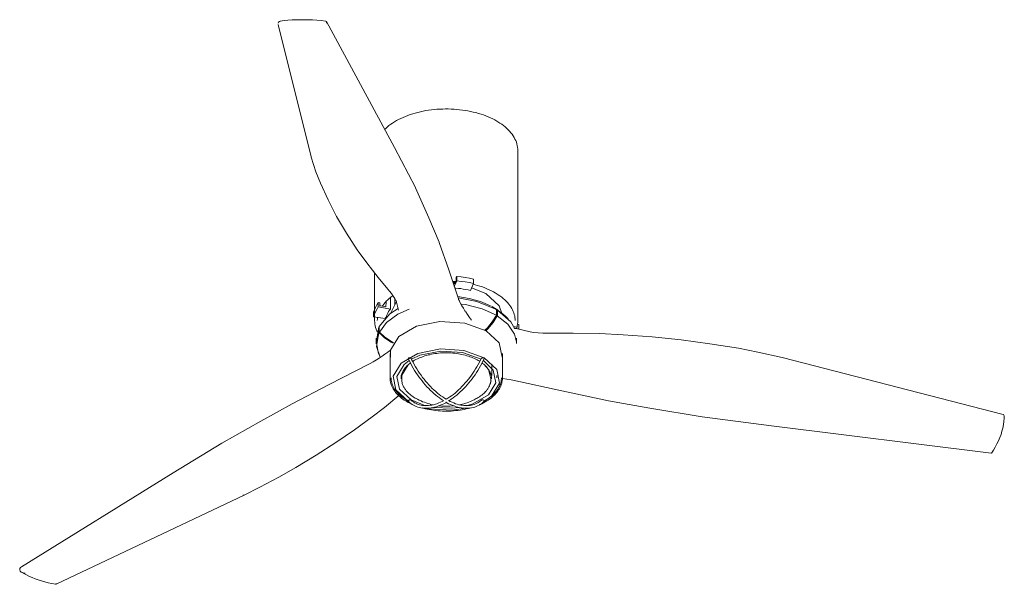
# Model space of a CAD drawing. Header units: millimetres. Extents: x 5770 to 11334, y -2860 to 7544.
# Tile 1 of 3: x 7956 to 9055, y -2860 to -2229. Entities that reach past the tile are written whole.
import ezdxf

# ---------------------------------------------------------------- set-up
doc = ezdxf.new("R2010")
doc.units = ezdxf.units.MM
doc.layers.add('E-LITE-EQPM', color=7, linetype='Continuous', lineweight=20)

# ---------------------------------------------------------------- blocks, each defined once
blk = doc.blocks.new('32043-10 - 32043 MINI TUBEFAN Matt black ceiling fan with DC motor-516760-00 Isometrico PDF')
at = {"layer": 'E-LITE-EQPM', "color": 251, "lineweight": 9}
for points in [[(2210, -2232.8), (2210.5, -2231.6), (2211.5, -2231), (2212.8, -2230.6)], [(2212.6, -2230.7), (2216.8, -2230.1), (2221.1, -2229.7), (2225.7, -2229.3), (2230.1, -2229.1), (2234.8, -2229), (2239.3, -2229), (2244, -2229.1), (2248.6, -2229.3), (2253.4, -2229.7), (2258.2, -2230.1), (2263, -2230.6), (2263.4, -2230.7)], [(2264.2, -2232.9), (2264.3, -2231.7), (2264, -2231), (2263.4, -2230.7)], [(2329, -2351.7), (2330.3, -2350.4), (2332.1, -2348.8), (2333.9, -2347.2), (2336, -2345.8), (2337.9, -2344.4), (2340.1, -2343.1), (2342.3, -2341.7), (2344.7, -2340.5), (2347.1, -2339.2), (2349.6, -2338.2), (2352.2, -2337), (2354.9, -2336), (2357.7, -2335), (2360.4, -2334.1), (2363.2, -2333.4), (2366.1, -2332.6), (2369.1, -2331.8), (2372.1, -2331.2), (2375.1, -2330.6), (2378.2, -2330.1), (2381.3, -2329.7), (2384.4, -2329.3), (2387.5, -2329.1), (2390.6, -2328.9), (2393.9, -2328.8), (2397, -2328.7), (2400.2, -2328.7), (2403.3, -2328.8), (2406.6, -2328.9), (2409.7, -2329.2), (2412.8, -2329.5), (2415.9, -2329.9), (2419, -2330.4), (2422, -2330.9), (2425.1, -2331.4), (2428.1, -2332.2), (2431, -2332.8), (2433.8, -2333.6), (2436.7, -2334.5), (2439.4, -2335.4), (2442.2, -2336.5), (2444.7, -2337.5), (2447.3, -2338.7), (2449.8, -2339.9), (2452.1, -2341), (2454.2, -2342.2)], [(2477.8, -2375.3), (2477.7, -2373.5), (2477.6, -2371.5), (2477.2, -2369.7), (2476.8, -2367.8), (2476.2, -2365.9), (2475.5, -2364.1), (2474.6, -2362.3), (2473.7, -2360.5), (2472.6, -2358.7), (2471.4, -2357), (2470.1, -2355.3), (2468.6, -2353.6), (2467.1, -2351.9), (2465.5, -2350.4), (2463.7, -2348.8), (2461.9, -2347.2), (2459.8, -2345.8), (2457.9, -2344.4), (2455.6, -2343.1), (2454.2, -2342.2)], [(2247.1, -2382.6), (2252.4, -2398.8), (2257.5, -2411.6)], [(2257.5, -2411.6), (2265.9, -2430.3), (2275.5, -2448.9), (2286.4, -2467.4), (2298.5, -2485.9), (2309.1, -2500.7)], [(2309.1, -2500.7), (2321.7, -2517), (2332.7, -2530)], [(2428.4, -2518.7), (2423.7, -2517.7), (2419, -2516.9), (2414.4, -2516.2), (2409.6, -2515.7)], [(2404.8, -2521.2), (2406.3, -2521.3), (2408.4, -2521.4)], [(2405.9, -2524.4), (2405.9, -2523.1), (2405.9, -2521.3)], [(2424.8, -2531.4), (2422.2, -2530.8), (2419.4, -2530.2), (2416.8, -2529.9), (2414.1, -2529.3), (2411.4, -2529.1), (2408.7, -2528.7), (2407.2, -2528.6)], [(2428.4, -2523.5), (2423.7, -2522.6), (2419, -2521.8), (2414.4, -2521.2), (2409.6, -2520.6)], [(2427.9, -2524.5), (2430.1, -2525.1), (2432.8, -2525.8), (2435.5, -2526.6), (2438.3, -2527.5), (2440.9, -2528.6), (2443.3, -2529.6), (2445.8, -2530.6), (2448.3, -2531.8), (2450.5, -2533), (2452.5, -2534)], [(2326.3, -2548.9), (2326.9, -2548), (2328.2, -2546.5), (2329.5, -2544.9), (2330.9, -2543.4), (2332.5, -2541.8), (2334.2, -2540.4), (2336, -2538.9), (2337.8, -2537.5)], [(2342, -2543.2), (2340.4, -2540.4), (2338.6, -2537.6), (2336.6, -2534.8), (2334.4, -2532.1), (2332.7, -2530)], [(2335.5, -2539.3), (2335.5, -2541.3), (2335.5, -2546.6), (2335.5, -2552.1)], [(2447.3, -2548.5), (2436.2, -2543.7), (2423.6, -2540.4), (2410.7, -2538.3)], [(2411.3, -2539.7), (2432.2, -2543.6), (2454.1, -2552.8)], [(2442, -2534.9), (2456.8, -2548.5), (2460.1, -2557.1)], [(2474.9, -2565), (2474.7, -2563.3), (2474.6, -2561.5), (2474.3, -2559.8), (2473.8, -2558.2), (2473.3, -2556.5), (2472.6, -2554.8), (2471.9, -2553.1), (2471, -2551.4), (2470.1, -2549.7), (2468.9, -2548), (2467.6, -2546.5), (2466.3, -2544.9), (2464.9, -2543.4), (2463.3, -2541.8), (2461.6, -2540.4), (2459.8, -2538.9), (2457.9, -2537.5), (2455.9, -2536.2), (2453.8, -2534.9), (2452.5, -2534)], [(2321.8, -2545), (2320.2, -2547.6), (2318.7, -2550.4), (2317.7, -2553.1), (2316.8, -2555.8)], [(2321.8, -2549.8), (2320.2, -2552.6), (2318.7, -2555.3), (2317.7, -2558), (2316.8, -2560.7)], [(2330.5, -2549.6), (2330.7, -2544.4), (2330.7, -2543.9)], [(2335.7, -2557), (2335.9, -2556.5), (2342.1, -2544.4)], [(2344.6, -2553.3), (2343.6, -2548.8), (2342.3, -2544.3), (2341.8, -2542.7)], [(2411.7, -2542.4), (2411.7, -2541.5), (2411.4, -2540.6)], [(2411.5, -2540.8), (2412.6, -2543.4), (2413.9, -2546), (2415.3, -2548.7), (2417, -2551.3), (2418.8, -2554), (2419.4, -2554.9)], [(2454, -2559.1), (2438, -2551.8), (2419.4, -2547.1), (2414.9, -2546.5)], [(2451, -2550.5), (2448.5, -2549.1), (2448.3, -2548.9)], [(2320.9, -2565), (2321.1, -2563.3), (2321.2, -2561.5), (2321.2, -2561.4)], [(2323, -2571.6), (2334.9, -2557.6), (2344.2, -2551.5)], [(2356.4, -2552.3), (2344, -2557.9), (2331.3, -2567.1), (2323.3, -2577.9)], [(2329.8, -2562.4), (2331.3, -2560.9), (2331.8, -2560.5)], [(2335.5, -2552.1), (2334.4, -2553.5), (2333.5, -2555), (2332.6, -2556.6), (2332, -2558.2), (2331.3, -2559.7), (2330.8, -2561.3), (2330.7, -2561.7)], [(2419.6, -2555.2), (2421.6, -2558.4), (2424, -2561.7), (2426.2, -2564.5)], [(2454, -2559.1), (2449.3, -2566.5), (2443.8, -2573.2), (2441.1, -2575.9)], [(2442.2, -2576.3), (2444.7, -2573.7), (2450.2, -2567.1), (2454.9, -2559.7)], [(2466.5, -2562.7), (2464.3, -2560.5), (2462.1, -2558.5), (2459.8, -2556.6), (2457.5, -2554.8), (2455.1, -2553.2), (2452.8, -2551.7), (2451.9, -2551.1)], [(2456.6, -2554.1), (2456, -2553.9), (2455.5, -2553.5), (2455, -2553.1), (2454.4, -2552.7), (2453.8, -2552.4)], [(2476.3, -2589.2), (2474.1, -2580.1), (2466.8, -2569.2), (2454.9, -2559.7)], [(2455, -2553.5), (2469.9, -2566.5), (2474.5, -2574.4)], [(2317.9, -2565), (2318.1, -2567), (2318.2, -2568.8), (2318.6, -2570.7), (2319, -2572.6), (2319.6, -2574.5), (2320.3, -2576.3), (2320.9, -2577.7)], [(2335.6, -2605.9), (2335.6, -2597.9), (2344.8, -2582.7), (2364.5, -2571.3), (2390.9, -2565.9), (2418.7, -2567.8), (2442.3, -2576.3)], [(2466, -2562.3), (2466.8, -2563), (2467.2, -2563.5)], [(2477.8, -2565), (2477.7, -2567), (2477.6, -2568.8), (2477.2, -2570.7), (2476.8, -2572.6), (2476.4, -2573.9)], [(2324.2, -2605.7), (2319.9, -2594), (2322.7, -2578.4)], [(2323, -2578.4), (2320, -2590.1), (2322.2, -2601.6), (2324.2, -2605.5)], [(2323, -2578.4), (2329.1, -2584.2), (2336.4, -2589.2), (2338.6, -2590.2)], [(2339, -2589.7), (2336.6, -2588.5), (2329.4, -2583.7), (2323.3, -2577.9)], [(2442.3, -2576.3), (2457.1, -2589.9), (2460.2, -2605.9)], [(2491.6, -2577.7), (2483.6, -2575.9), (2475.8, -2573.9), (2473.2, -2573.1)], [(2516, -2579), (2510.8, -2579), (2505.6, -2578.9), (2500.4, -2578.7), (2495.2, -2578.3), (2491.6, -2577.7)], [(2569, -2579.6), (2539.6, -2578.9), (2516, -2579)], [(2724.2, -2596), (2692.4, -2590.9), (2660.3, -2586.6), (2628, -2583.2), (2595.3, -2580.9), (2569, -2579.6)], [(2329.2, -2602.5), (2326.3, -2604.7), (2323.1, -2606.8), (2319.9, -2608.9), (2316.4, -2611), (2312.9, -2612.9), (2311.5, -2613.7)], [(2335.6, -2598), (2332.6, -2600.2), (2329.2, -2602.5)], [(2355.7, -2655.4), (2341.6, -2642.4), (2338.6, -2627.2), (2347.4, -2612.7), (2366.2, -2601.8), (2391.3, -2596.7), (2417.6, -2598.5), (2440.1, -2606.7)], [(2359.1, -2608.1), (2368.4, -2603.8), (2391.7, -2599.2), (2416.2, -2600.7), (2436.7, -2608.1)], [(2360.5, -2610.6), (2361.2, -2610.1), (2362.6, -2609.3), (2364, -2608.5), (2365.6, -2607.7), (2367.1, -2607), (2368.8, -2606.3), (2370.5, -2605.7), (2372.2, -2605), (2374, -2604.5), (2375.8, -2604), (2377.6, -2603.4), (2379.5, -2603.1), (2381.4, -2602.7), (2383.4, -2602.3), (2385.3, -2601.9), (2387.3, -2601.6), (2389.2, -2601.5), (2391.3, -2601.2), (2393.4, -2601.1), (2395.3, -2601.1), (2397.4, -2601), (2399.3, -2601), (2401.4, -2601.1), (2403.5, -2601.2), (2405.4, -2601.4), (2407.5, -2601.5), (2409.4, -2601.8), (2411.4, -2602), (2413.3, -2602.4), (2415.3, -2602.8), (2417.1, -2603.2), (2419, -2603.7), (2420.9, -2604.2), (2422.7, -2604.7), (2424.4, -2605.4), (2426.1, -2605.9), (2427.7, -2606.7), (2429.3, -2607.3), (2431, -2608.1), (2432.4, -2608.9), (2433.7, -2609.5)], [(2773.2, -2606.3), (2746, -2600.2), (2724.2, -2596)], [(2358.7, -2653.7), (2345.6, -2641.6), (2342.7, -2627.5), (2350.9, -2614), (2356.6, -2609.7)], [(2347.4, -2629.9), (2347.4, -2628.8), (2347.5, -2627.7), (2347.7, -2626.5), (2348.1, -2625.4), (2348.3, -2624.3), (2348.8, -2623.2), (2349.4, -2622), (2349.9, -2621), (2350.5, -2619.9), (2351.3, -2618.8), (2352.1, -2617.7), (2353, -2616.7), (2353.9, -2615.6), (2354.9, -2614.7), (2356.1, -2613.7), (2357.3, -2612.8), (2358, -2612.3)], [(2348.2, -2629.9), (2348.4, -2625.9), (2355.3, -2614.3)], [(2355.6, -2607.5), (2355.5, -2607.2), (2355.7, -2606.8), (2356.1, -2606.6), (2356.6, -2606.6), (2357.3, -2606.6), (2357.8, -2606.7), (2358.2, -2606.8)], [(2394.9, -2654.6), (2394.3, -2654.2), (2392.2, -2652.9), (2390.2, -2651.3), (2388.2, -2649.8), (2386.1, -2648.2), (2384.1, -2646.5), (2382.2, -2644.7), (2380.1, -2642.8), (2378.3, -2640.8), (2376.3, -2638.9), (2374.5, -2636.8), (2372.6, -2634.6), (2370.9, -2632.4), (2369.1, -2630.2), (2367.4, -2627.8), (2365.7, -2625.5), (2364.1, -2623), (2362.6, -2620.6), (2361, -2618.1), (2359.6, -2615.6), (2358.3, -2613.1), (2357, -2610.5), (2355.7, -2607.9), (2355.6, -2607.5)], [(2358.2, -2606.8), (2358.6, -2607.1), (2358.8, -2607.5)], [(2397.9, -2652.9), (2395.9, -2651.7), (2393.9, -2650.3), (2391.9, -2649), (2390, -2647.4), (2388, -2645.9), (2386.1, -2644.2), (2384.1, -2642.5), (2382.2, -2640.7), (2380.4, -2638.7), (2378.6, -2636.8), (2376.7, -2634.7), (2374.9, -2632.6), (2373.2, -2630.6), (2371.4, -2628.4), (2369.9, -2626), (2368.2, -2623.8), (2366.6, -2621.4), (2365.2, -2619), (2363.6, -2616.6), (2362.2, -2614.1), (2360.9, -2611.6), (2359.6, -2609.2), (2358.8, -2607.5)], [(2397.9, -2652.9), (2399.8, -2651.7), (2401.9, -2650.3), (2403.9, -2649), (2405.8, -2647.4), (2407.8, -2645.9), (2409.7, -2644.2), (2411.7, -2642.5), (2413.6, -2640.7), (2415.4, -2638.7), (2417.2, -2636.8), (2419, -2634.7), (2420.9, -2632.6), (2422.6, -2630.6), (2424.4, -2628.4), (2425.9, -2626), (2427.6, -2623.8), (2429.2, -2621.4), (2430.6, -2619), (2432.2, -2616.6), (2433.6, -2614.1), (2434.9, -2611.6), (2436.2, -2609.2), (2437, -2607.5)], [(2400.9, -2654.6), (2401.5, -2654.2), (2403.5, -2652.9), (2405.6, -2651.3), (2407.6, -2649.8), (2409.7, -2648.2), (2411.7, -2646.5), (2413.6, -2644.7), (2415.7, -2642.8), (2417.5, -2640.8), (2419.4, -2638.9), (2421.3, -2636.8), (2423.2, -2634.6), (2424.9, -2632.4), (2426.7, -2630.2), (2428.4, -2627.8), (2430.1, -2625.5), (2431.6, -2623), (2433.2, -2620.6), (2434.8, -2618.1), (2436.2, -2615.6), (2437.5, -2613.1), (2438.8, -2610.5), (2440.1, -2607.9), (2440.2, -2607.5)], [(2439.4, -2609.7), (2450.2, -2620.4), (2453.1, -2634.6), (2444.9, -2648.1), (2427.4, -2658.1), (2420.3, -2660.3)], [(2435.3, -2610.6), (2434.6, -2610.1), (2433.7, -2609.5)], [(2437.6, -2606.8), (2437.3, -2607.1), (2437.1, -2607.2), (2437, -2607.5)], [(2439.9, -2606.7), (2439.7, -2606.6), (2439.3, -2606.6), (2438.9, -2606.6), (2438.5, -2606.6), (2438.1, -2606.6), (2437.9, -2606.7), (2437.6, -2606.8)], [(2448.4, -2629.9), (2448.4, -2628.8), (2448.3, -2627.7), (2448.1, -2626.5), (2447.7, -2625.4), (2447.5, -2624.3), (2447, -2623.2), (2446.4, -2622), (2445.9, -2621), (2445.3, -2619.9), (2444.5, -2618.8), (2443.7, -2617.7), (2442.8, -2616.7), (2441.9, -2615.6), (2440.9, -2614.7), (2439.7, -2613.7), (2438.5, -2612.8), (2437.7, -2612.3)], [(2440.1, -2606.7), (2454.2, -2619.7), (2457.2, -2634.9), (2448.4, -2649.4), (2439.4, -2655.6)], [(2440.2, -2607.5), (2440.3, -2607.3), (2440.3, -2607.1), (2440.2, -2607), (2439.9, -2606.7)], [(2440.2, -2614.1), (2444.9, -2619.7), (2447.6, -2629.9)], [(2335.2, -2629.1), (2335.2, -2630.7), (2335.3, -2632.3), (2335.7, -2633.8), (2336, -2635.2), (2336.5, -2636.8), (2337, -2638.2), (2337.7, -2639.7), (2338.5, -2641.1), (2339.4, -2642.5), (2340.3, -2643.9), (2341.3, -2645.2), (2342.5, -2646.5), (2343.8, -2647.8), (2345.1, -2649.1), (2346.4, -2650.3), (2347.9, -2651.5), (2349.5, -2652.6), (2351, -2653.8), (2352.7, -2654.8), (2353.9, -2655.5)], [(2336.2, -2628.8), (2336.2, -2630.2), (2336.4, -2631.6), (2336.6, -2633), (2337, -2634.5), (2337.4, -2635.9), (2337.9, -2637.3), (2338.6, -2638.7), (2339.4, -2640), (2340.1, -2641.5), (2341.2, -2642.8), (2342.1, -2644.1), (2343.3, -2645.4), (2344.4, -2646.7), (2345.7, -2647.8), (2347, -2649.1), (2348.4, -2650.3), (2350, -2651.3), (2351.6, -2652.5), (2353.2, -2653.5), (2354.4, -2654.2)], [(2348.2, -2630.4), (2348.2, -2631.7), (2348.3, -2632.9), (2348.6, -2634.1), (2348.8, -2635.2), (2349.2, -2636.5), (2349.6, -2637.7), (2350.3, -2638.9), (2350.8, -2639.9), (2351.6, -2641.1), (2352.2, -2642.1), (2353.1, -2643.3), (2354, -2644.3), (2354.9, -2645.4), (2356, -2646.3), (2357.1, -2647.3), (2358.3, -2648.2), (2359.5, -2649.1), (2360.8, -2650), (2362.2, -2650.9), (2363, -2651.5)], [(2447.6, -2630.4), (2447.6, -2631.7), (2447.5, -2632.9), (2447.2, -2634.1), (2447, -2635.2), (2446.6, -2636.5), (2446.2, -2637.7), (2445.5, -2638.9), (2445, -2639.9), (2444.2, -2641.1), (2443.6, -2642.1), (2442.7, -2643.3), (2441.8, -2644.3), (2440.9, -2645.4), (2439.8, -2646.3), (2438.6, -2647.3), (2437.5, -2648.2), (2436.3, -2649.1), (2435, -2650), (2433.6, -2650.9), (2432.3, -2651.7), (2432.2, -2651.7)], [(2460.6, -2629.1), (2460.6, -2630.7), (2460.3, -2632.3), (2460.1, -2633.8), (2459.8, -2635.2), (2459.3, -2636.8), (2458.8, -2638.2), (2458.1, -2639.7), (2457.3, -2641.1), (2456.4, -2642.5), (2455.5, -2643.9), (2454.5, -2645.2), (2453.3, -2646.5), (2452, -2647.8), (2450.7, -2649.1), (2449.4, -2650.3), (2447.9, -2651.5), (2446.3, -2652.6), (2444.7, -2653.8), (2443.1, -2654.8), (2441.2, -2655.9), (2439.4, -2656.9), (2437.5, -2657.8), (2435.5, -2658.7), (2435, -2659)], [(2459.5, -2628.8), (2459.5, -2630.2), (2459.4, -2631.6), (2459.2, -2633), (2458.8, -2634.5), (2458.4, -2635.9), (2457.9, -2637.3), (2457.2, -2638.7), (2456.4, -2640), (2455.6, -2641.5), (2454.6, -2642.8), (2453.7, -2644.1), (2452.5, -2645.4), (2451.4, -2646.7), (2450.1, -2647.8), (2448.8, -2649.1), (2447.3, -2650.3), (2445.8, -2651.3), (2444.2, -2652.5), (2442.5, -2653.5), (2440.7, -2654.6), (2440.2, -2654.8)], [(2460.3, -2629.7), (2460.7, -2629.8), (2465.5, -2630.4), (2470.3, -2631.2), (2472.1, -2631.6)], [(2344.8, -2648.7), (2329, -2661.9), (2315.3, -2672.5)], [(2360.8, -2659), (2359.3, -2658.3), (2357.4, -2657.4), (2355.5, -2656.4), (2353.9, -2655.5)], [(2356.1, -2653.9), (2355.8, -2654.1), (2355.7, -2654.3), (2355.6, -2654.5), (2355.5, -2654.7), (2355.5, -2654.8), (2355.6, -2655.1), (2355.7, -2655.1)], [(2355.7, -2655.1), (2357, -2656.4), (2358.3, -2657.6), (2359.7, -2658.6), (2361.3, -2659.5), (2362.9, -2660.3), (2364.4, -2661.1), (2366.1, -2661.6), (2367.8, -2662.1), (2369.6, -2662.5), (2371.4, -2662.9), (2373.2, -2663), (2375.1, -2663), (2377, -2663), (2378.9, -2662.9), (2380.9, -2662.6), (2383, -2662.2), (2384.9, -2661.7), (2387, -2661.2), (2389.1, -2660.4), (2391.1, -2659.6), (2393.2, -2658.7), (2395.3, -2657.8), (2397.4, -2656.7), (2397.9, -2656.4)], [(2358.4, -2653.8), (2358.2, -2653.7), (2357.8, -2653.5), (2357.4, -2653.5), (2357.1, -2653.5), (2356.8, -2653.7), (2356.4, -2653.8), (2356.1, -2653.9)], [(2358.7, -2653.9), (2359.9, -2655), (2361.2, -2655.9), (2362.5, -2656.7), (2363.8, -2657.4), (2365.2, -2658.1), (2366.6, -2658.7), (2368.2, -2659.1), (2369.7, -2659.5), (2371.3, -2659.8), (2373, -2660), (2374.7, -2660), (2376.5, -2660), (2378.2, -2659.9), (2380, -2659.6), (2381.8, -2659.4), (2383.7, -2659), (2385.7, -2658.5), (2387.5, -2657.8), (2389.5, -2657), (2391.4, -2656.3), (2393.5, -2655.4), (2394.9, -2654.6)], [(2363.6, -2651.7), (2365.7, -2652.9), (2367.7, -2653.8), (2369.7, -2654.7), (2371.5, -2655.6), (2373.5, -2656.3), (2375.4, -2657), (2377.3, -2657.6), (2379.1, -2658.1), (2380.8, -2658.6), (2382.6, -2659), (2383, -2659.1)], [(2389.7, -2660.2), (2391, -2660.3), (2392.6, -2660.6), (2394.3, -2660.6), (2395.8, -2660.7), (2397.5, -2660.7), (2399.1, -2660.7), (2400.7, -2660.7), (2402.4, -2660.6), (2404, -2660.4), (2405.7, -2660.3), (2406.1, -2660.2)], [(2440.1, -2655.1), (2438.8, -2656.4), (2437.5, -2657.6), (2436.1, -2658.6), (2434.5, -2659.5), (2432.9, -2660.3), (2431.4, -2661.1), (2429.7, -2661.6), (2428, -2662.1), (2426.2, -2662.5), (2424.4, -2662.9), (2422.6, -2663), (2420.7, -2663), (2418.8, -2663), (2416.8, -2662.9), (2414.9, -2662.6), (2412.8, -2662.2), (2410.9, -2661.7), (2408.8, -2661.2), (2406.7, -2660.4), (2404.6, -2659.6), (2402.6, -2658.7), (2400.5, -2657.8), (2398.4, -2656.7), (2397.9, -2656.4)], [(2397.9, -2656.4), (2397.9, -2656.3), (2397.9, -2656), (2397.9, -2655.9)], [(2437.1, -2653.9), (2435.9, -2655), (2434.6, -2655.9), (2433.3, -2656.7), (2432, -2657.4), (2430.6, -2658.1), (2429.2, -2658.7), (2427.6, -2659.1), (2426.1, -2659.5), (2424.5, -2659.8), (2422.8, -2660), (2421.1, -2660), (2419.3, -2660), (2417.6, -2659.9), (2415.8, -2659.6), (2414, -2659.4), (2412, -2659), (2410.1, -2658.5), (2408.3, -2657.8), (2406.3, -2657), (2404.4, -2656.3), (2402.3, -2655.4), (2400.4, -2654.3)], [(2412.8, -2659.1), (2414.1, -2658.7), (2415.9, -2658.3), (2417.6, -2657.8), (2419.6, -2657.3), (2421.4, -2656.7), (2423.2, -2656), (2425.1, -2655.2), (2427.1, -2654.3), (2429.2, -2653.4), (2431.2, -2652.2), (2432.2, -2651.7)], [(2437.1, -2653.9), (2437.5, -2653.7), (2438.1, -2653.5), (2438.6, -2653.5), (2439.2, -2653.7), (2439.7, -2653.9)], [(2439.7, -2653.9), (2439.9, -2654.1), (2440.1, -2654.3), (2440.2, -2654.5), (2440.3, -2654.7), (2440.3, -2654.8), (2440.2, -2655.1), (2440.1, -2655.1)], [(2424.8, -2662.5), (2422.7, -2663.1), (2420.3, -2663.7), (2418, -2664.2), (2415.7, -2664.6), (2413.3, -2665), (2410.9, -2665.4), (2408.4, -2665.6), (2405.9, -2665.7), (2403.5, -2666), (2401, -2666), (2398.5, -2666.1), (2396.1, -2666.1), (2393.6, -2666), (2391.1, -2665.9), (2388.7, -2665.7), (2386.2, -2665.5), (2383.7, -2665.1), (2381.4, -2664.8), (2378.9, -2664.4), (2376.6, -2663.9), (2374.3, -2663.4), (2372.1, -2662.9), (2371, -2662.5)], [(2419.8, -2663), (2404.5, -2665.2), (2378.2, -2663.5), (2376, -2663)], [(2412, -2662), (2404.1, -2662.9), (2383.7, -2662)], [(3006.7, -2712.9), (3008.9, -2709.6), (3011, -2706.2), (3012.9, -2702.7), (3014.6, -2699.2), (3016.1, -2695.7), (3017.4, -2692.1), (3018.5, -2688.6), (3019.4, -2685), (3020.2, -2681.2), (3020.7, -2677.6), (3021, -2673.9), (3021.1, -2671.7)], [(3021.1, -2671.5), (3020.7, -2670.5), (3020, -2670), (3019.8, -2670)], [(2315.3, -2672.5), (2295.6, -2687), (2274.7, -2701.3), (2252.8, -2715.3), (2230.1, -2728.9), (2211, -2739.7)], [(2211, -2739.7), (2189.6, -2751.1), (2172.2, -2760)], [(2170.8, -2759.8), (2171.7, -2760.1), (2172.3, -2760)], [(1921.6, -2843.4), (1921.8, -2842), (1922.5, -2840.8), (1923.7, -2839.9)], [(1927.8, -2846.9), (1926.3, -2846.9), (1924.7, -2846.5), (1923.3, -2845.9), (1922.2, -2844.7), (1921.6, -2843.4)], [(1923.5, -2846), (1926.3, -2847.6), (1929.2, -2849.1), (1932.4, -2850.7), (1935.5, -2852), (1938.8, -2853.4), (1942.3, -2854.6), (1946, -2855.8), (1949.7, -2856.8), (1953.5, -2857.7), (1957.5, -2858.6), (1961.6, -2859.4), (1962.3, -2859.5)], [(1962.2, -2858.7), (1962.3, -2859.3), (1962.3, -2859.5)]]:
    blk.add_lwpolyline(points, dxfattribs=at)
at = {"layer": 'E-LITE-EQPM', "color": 251, "lineweight": 9, "flags": 128}
for points in [[(2264.1, -2231.2), (2340.1, -2371.8)], [(2247.1, -2382.3), (2210, -2234.5)], [(2363.6, -2416.3), (2340.1, -2371.8)], [(2477.8, -2565), (2477.8, -2375.3)], [(2363.6, -2416.6), (2378.4, -2450.4)], [(2390, -2477.4), (2378.4, -2450.4)], [(2390.1, -2477.7), (2400.6, -2508.3)], [(2317.9, -2512.1), (2317.9, -2565)], [(2411.5, -2540.9), (2400.6, -2508.3)], [(2409.1, -2516.9), (2409.6, -2515.7)], [(2409.1, -2520.1), (2409.1, -2516.9)], [(2409.6, -2515.7), (2409.6, -2520.6)], [(2409.6, -2520.6), (2406.7, -2526.9)], [(2407.2, -2524), (2409.1, -2520.1)], [(2407.2, -2521.3), (2407.2, -2524)], [(2424.8, -2531.4), (2428.4, -2523.5)], [(2426.2, -2528.3), (2442, -2534.9)], [(2428.4, -2523.5), (2428.4, -2518.7)], [(2321.8, -2549.8), (2321.8, -2545)], [(2321.8, -2545), (2323.8, -2545.3)], [(2335.5, -2552.1), (2321.8, -2549.8)], [(2323.8, -2545.3), (2323.8, -2548.5)], [(2323.8, -2548.5), (2324.7, -2548.7)], [(2324.8, -2548.7), (2330.5, -2549.6)], [(2340.3, -2540.6), (2340.3, -2547)], [(2449.5, -2549.7), (2453.6, -2552.4)], [(2454.9, -2553.5), (2450.5, -2550.4)], [(2316.8, -2560.7), (2316.8, -2555.8)], [(2329.6, -2562.7), (2316.8, -2560.7)], [(2454.1, -2559.1), (2454, -2559.1)], [(2454.1, -2552.8), (2454.1, -2559.1)], [(2455, -2553.5), (2454.9, -2553.5)], [(2454.9, -2559.7), (2455, -2559.6)], [(2455, -2559.6), (2455, -2553.5)], [(2319.9, -2587.7), (2322.7, -2572.2)], [(2323, -2572.3), (2322.7, -2572.2)], [(2322.7, -2572.2), (2322.7, -2578.4)], [(2323, -2577.9), (2323, -2571.6)], [(2473, -2571.6), (2474.7, -2571.9)], [(2474.9, -2571.9), (2476.5, -2572.2)], [(2476.5, -2572.2), (2477.1, -2572.3)], [(2477.1, -2572.3), (2477.1, -2571.4)], [(2477.5, -2569.1), (2479, -2569.3)], [(2479, -2569.3), (2479, -2574.2)], [(2322.7, -2578.4), (2323, -2578.4)], [(2323.3, -2577.9), (2323, -2577.9)], [(2479, -2574.2), (2475.4, -2573.7)], [(2478.9, -2574.5), (2479, -2574.2)], [(2319.8, -2584.6), (2319.8, -2590.9)], [(2476.4, -2590.7), (2476.4, -2584.5)], [(2335.2, -2601.9), (2335.2, -2629.1)], [(2460.6, -2629.1), (2460.6, -2601.9)], [(2267.3, -2636.4), (2311.5, -2613.7)], [(2448.9, -2626.5), (2448.9, -2613.6)], [(3019.8, -2670), (2773.2, -2606.3)], [(2454.5, -2629.1), (2454.5, -2626.5)], [(2267.3, -2636.4), (2225.7, -2657.8)], [(2445.7, -2638.5), (2445.5, -2638.7)], [(2448.1, -2632.4), (2447.1, -2635.9)], [(2472.1, -2631.6), (2527, -2643.6)], [(2527, -2643.6), (2579.1, -2654.6)], [(2190.8, -2677.3), (2225.7, -2657.8)], [(2355.6, -2654.8), (2354.4, -2654.2)], [(2356.2, -2655.6), (2355.7, -2655.4)], [(2374.9, -2660.2), (2358.7, -2653.7)], [(2363, -2651.5), (2363.6, -2651.7)], [(2579.1, -2654.6), (2625.3, -2662.8)], [(2625.3, -2662.8), (2683.6, -2672.6)], [(2190.8, -2677.3), (2147.3, -2701.8)], [(2683.7, -2672.6), (2761.2, -2682.7)], [(2761.2, -2682.7), (3006.3, -2713)], [(2092.9, -2735), (2147.1, -2701.8)], [(2092.9, -2735), (1923.5, -2840)], [(1962.3, -2859.5), (2172.2, -2760)]]:
    blk.add_lwpolyline(points, dxfattribs=at)

msp = doc.modelspace()

# ---------------------------------------------------------------- block references
at = {"layer": 'E-LITE-EQPM', "color": 251, "lineweight": 9, "true_color": 0x5b5b5b}
msp.add_blockref('32043-10 - 32043 MINI TUBEFAN Matt black ceiling fan with DC motor-516760-00 Isometrico PDF', (6034.2, 0), dxfattribs=at)

doc.saveas('drawing.dxf')
